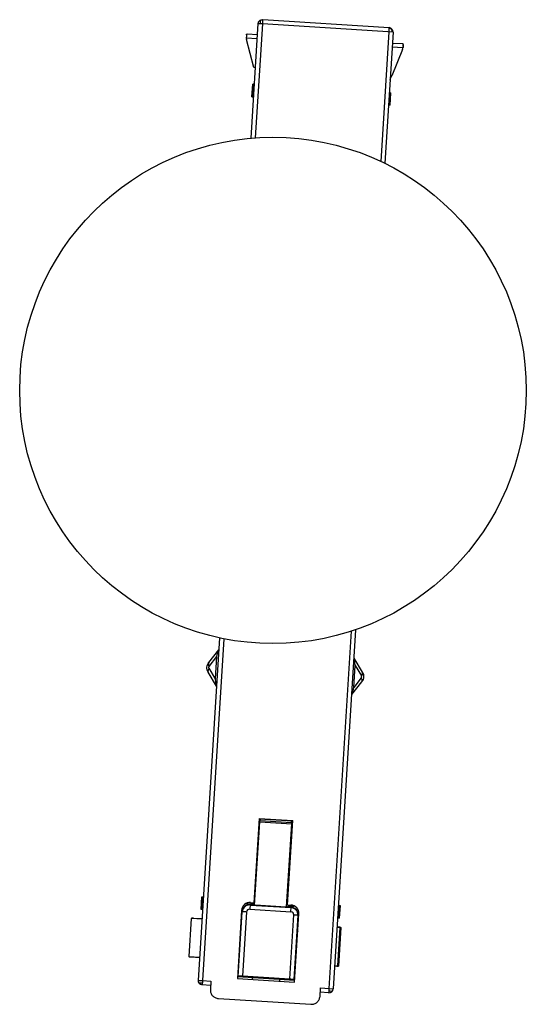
# Paper-space layout '_Inferior' of a CAD drawing. Header units: millimetres. Extents: x -157 to -97, y -196 to -79.
import ezdxf

# ---------------------------------------------------------------- set-up
doc = ezdxf.new("R2010")
doc.units = ezdxf.units.MM

psp = doc.layouts.new('_Inferior')

# ---------------------------------------------------------------- linework, layer by layer
at = {"color": 7, "linetype": 'Continuous', "lineweight": 25}
for p, q in [((-129.14, -93.47), (-128.29, -79.89)), ((-127.79, -79.92), (-128.64, -93.43)), ((-112.32, -80.89), (-127.79, -79.92)), ((-127.76, -79.42), (-112.79, -80.36)), ((-129.7, -81.61), (-129.7, -81.62)), ((-128.4, -81.69), (-129.7, -81.61)), ((-129.7, -81.62), (-129.69, -81.79)), ((-129.59, -81.11), (-129.64, -81.12)), ((-129.59, -81.11), (-128.37, -81.19)), ((-112.82, -80.86), (-113.78, -96.21)), ((-112.32, -80.89), (-113.3, -96.44)), ((-128.79, -85.07), (-129.69, -81.79)), ((-111.14, -82.77), (-112.44, -82.69)), ((-112.4, -82.19), (-111.18, -82.26)), ((-111.14, -82.28), (-111.18, -82.26)), ((-111.18, -82.94), (-111.14, -82.78)), ((-111.14, -82.78), (-111.14, -82.77)), ((-111.13, -82.6), (-111.11, -82.27)), ((-111.18, -82.94), (-112.48, -86.09)), ((-128.62, -85.08), (-128.79, -85.07)), ((-112.48, -86.09), (-112.65, -86.08)), ((-129.03, -88.55), (-128.94, -87.05)), ((-128.74, -87.06), (-128.94, -87.05)), ((-128.84, -87.06), (-128.93, -88.56)), ((-129.03, -88.55), (-128.83, -88.56)), ((-112.77, -88.06), (-112.57, -88.08)), ((-112.67, -88.07), (-112.77, -89.57)), ((-112.67, -89.57), (-112.57, -88.08)), ((-112.67, -89.57), (-112.87, -89.56)), ((-135.38, -193.27), (-132.85, -152.69)), ((-132.35, -152.79), (-134.89, -193.3)), ((-117.27, -151.89), (-119.91, -194.24)), ((-116.75, -151.72), (-119.42, -194.27)), ((-134.15, -155.61), (-132.96, -154.09)), ((-134.09, -156.06), (-133.19, -154.91)), ((-133.35, -157.55), (-133.19, -154.91)), ((-133.19, -154.91), (-133.11, -154.54)), ((-133.11, -154.54), (-132.96, -154.55)), ((-133.11, -154.54), (-132.96, -154.54)), ((-115.94, -156.75), (-116.94, -155.09)), ((-133.35, -157.55), (-134.1, -156.29)), ((-116.99, -155.54), (-116.84, -155.55)), ((-116.98, -158.57), (-116.82, -155.94)), ((-116.82, -155.94), (-116.84, -155.55)), ((-116.82, -155.94), (-116.06, -157.19)), ((-133.23, -158.39), (-134.22, -156.74)), ((-116.08, -157.42), (-116.98, -158.57)), ((-133.32, -157.93), (-133.35, -157.55)), ((-133.17, -157.94), (-133.32, -157.93)), ((-117.21, -159.4), (-116.01, -157.88)), ((-117.06, -158.95), (-116.98, -158.57)), ((-117.06, -158.95), (-117.21, -158.94)), ((-128.17, -174.08), (-128.8, -184.07)), ((-128.71, -184.34), (-128.1, -174.47)), ((-124.18, -174.4), (-128.18, -174.15)), ((-128.17, -174.08), (-124.18, -174.33)), ((-128.1, -174.47), (-128.05, -174.31)), ((-128.1, -174.47), (-124.3, -174.71)), ((-128.05, -174.31), (-128.04, -174.16)), ((-128.05, -174.31), (-128.04, -174.37)), ((-128.04, -174.37), (-128.03, -174.16)), ((-124.35, -174.6), (-128.04, -174.37)), ((-124.92, -184.57), (-124.3, -174.71)), ((-124.8, -184.32), (-124.18, -174.33)), ((-124.35, -174.6), (-124.33, -174.39)), ((-124.35, -174.6), (-124.33, -174.54)), ((-124.32, -174.39), (-124.33, -174.54)), ((-124.3, -174.71), (-124.33, -174.54)), ((-135.06, -184.86), (-134.96, -183.36)), ((-134.96, -183.36), (-134.77, -183.38)), ((-134.87, -183.37), (-134.96, -184.87)), ((-129.5, -184.15), (-129.51, -184.21)), ((-128.81, -184.25), (-129.51, -184.21)), ((-129.5, -184.15), (-128.85, -184.2)), ((-129.26, -184.3), (-129.3, -184.84)), ((-129.26, -184.3), (-124.37, -184.61)), ((-129.26, -184.34), (-124.37, -184.65)), ((-129.2, -184.04), (-128.8, -184.07)), ((-128.85, -184.2), (-128.81, -184.25)), ((-124.8, -184.32), (-124.41, -184.34)), ((-134.86, -184.87), (-135.06, -184.86)), ((-130.26, -184.98), (-130.76, -193.06)), ((-130.22, -185.14), (-130.7, -192.81)), ((-130.65, -192.76), (-130.17, -185.14)), ((-130.17, -185.14), (-130.22, -185.14)), ((-129.67, -185.17), (-130.15, -192.75)), ((-129.3, -184.84), (-124.41, -185.14)), ((-124.82, -184.5), (-124.77, -184.46)), ((-124.77, -184.46), (-124.11, -184.49)), ((-124.55, -193.1), (-124.07, -185.52)), ((-124.41, -185.14), (-124.37, -184.61)), ((-124.12, -184.54), (-124.11, -184.49)), ((-123.98, -193.48), (-123.47, -185.4)), ((-118.8, -184.38), (-118.6, -184.39)), ((-118.79, -185.88), (-118.7, -184.38)), ((-118.6, -184.39), (-118.69, -185.89)), ((-136.22, -185.92), (-136.5, -190.45)), ((-136.16, -185.89), (-136.22, -185.92)), ((-134.93, -186), (-136.22, -185.92)), ((-135.95, -185.9), (-134.93, -185.95)), ((-123.58, -185.55), (-124.05, -193.17)), ((-124.01, -193.23), (-123.53, -185.56)), ((-123.53, -185.56), (-123.58, -185.55)), ((-118.89, -185.87), (-118.69, -185.89)), ((-130.39, -187.06), (-130.33, -186.99)), ((-123.65, -187.41), (-123.6, -187.49)), ((-118.69, -186.98), (-118.96, -186.96)), ((-118.57, -187.02), (-118.96, -187)), ((-118.86, -191.56), (-118.57, -187.02)), ((-118.79, -191.59), (-118.5, -186.98)), ((-118.5, -187), (-118.79, -191.59)), ((-118.5, -187), (-118.57, -187.02)), ((-130.55, -189.66), (-130.5, -189.69)), ((-123.82, -190.15), (-123.77, -190.15)), ((-123.81, -190.11), (-123.76, -190.09)), ((-136.5, -190.45), (-135.21, -190.53)), ((-136.45, -190.49), (-136.5, -190.45)), ((-136.24, -190.5), (-135.22, -190.58)), ((-118.98, -191.58), (-119.25, -191.57)), ((-119.24, -191.53), (-118.86, -191.56)), ((-118.79, -191.59), (-118.86, -191.56)), ((-134.89, -193.3), (-133.89, -193.36)), ((-133.89, -193.36), (-133.95, -194.36)), ((-130.76, -193.06), (-123.98, -193.48)), ((-130.7, -192.81), (-130.65, -192.76)), ((-130.7, -192.81), (-124.01, -193.23)), ((-130.7, -192.81), (-130.68, -192.82)), ((-124.03, -193.23), (-130.68, -192.82)), ((-130.15, -192.75), (-124.55, -193.1)), ((-128.97, -193.17), (-128.95, -192.93)), ((-125.76, -193.13), (-125.77, -193.37)), ((-124.05, -193.17), (-124.01, -193.23)), ((-124.03, -193.23), (-124.01, -193.23)), ((-133.92, -193.86), (-134.92, -193.8)), ((-120.97, -195.17), (-120.91, -194.17)), ((-119.95, -194.74), (-120.94, -194.67)), ((-120.91, -194.17), (-119.42, -194.27)), ((-133.01, -195.42), (-122.04, -196.11))]:
    psp.add_line(p, q, dxfattribs=at)
psp.add_circle((-126.54, -123.36), 30, dxfattribs=at)
psp.add_circle((-126.54, -123.36), 30, dxfattribs=at)
for centre, radius, start, end in [((-127.9, -79.6), 0.167, 123.3023, 184.9096), ((-127.25, -79.64), 0.814, 178.6457, 199.5884), ((-112.82, -80.86), 0.5, 356.4205, 86.4205), ((-112.95, -80.96), 0.573, 40.9308, 74.3595), ((-112.94, -80.97), 0.573, 8.4814, 41.9101), ((-133.83, -156.6), 0.416, 130.9928, 198.5845), ((-133.78, -155.79), 0.416, 154.2564, 221.8482), ((-116.39, -157.7), 0.416, 334.2564, 41.8482), ((-116.34, -156.88), 0.416, 310.9928, 18.5845), ((-129.26, -185.04), 1, 86.4205, 176.4205), ((-129.32, -185.2), 0.9, 86.4192, 176.4192), ((-129.32, -185.19), 0.852, 86.4192, 176.4192), ((-124.47, -185.34), 1, 356.4205, 86.4205), ((-130.79, -201.29), 16.16, 86.0289, 87.7946), ((-129.32, -185.19), 0.354, 86.4192, 176.4192), ((-124.43, -185.5), 0.354, 356.4217, 86.4217), ((-124.43, -185.51), 0.9, 356.4217, 86.4217), ((-124.43, -185.5), 0.852, 356.4217, 86.4217), ((-124.97, -201.66), 16.16, 85.0463, 86.812), ((-135.21, -193.4), 0.167, 213.3462, 274.8989), ((-135.17, -192.76), 0.814, 268.6473, 289.5983), ((-119.91, -194.24), 0.5, 266.4205, 356.4205), ((-119.56, -193.73), 0.814, 243.2521, 264.1952), ((-119.61, -194.38), 0.167, 257.9313, 319.5386)]:
    psp.add_arc(centre, radius, start, end, dxfattribs=at)
for points in [[(-128.29, -79.89), (-128.29, -79.85), (-128.27, -79.75), (-128.21, -79.63), (-128.11, -79.53), (-128.03, -79.48), (-127.99, -79.46)], [(-128.02, -79.91), (-128.06, -79.91), (-128.13, -79.9), (-128.22, -79.9), (-128.28, -79.89), (-128.29, -79.89), (-128.29, -79.89)], [(-127.79, -79.92), (-127.83, -79.92), (-127.91, -79.92), (-127.98, -79.91), (-128.02, -79.91)], [(-127.99, -79.46), (-127.95, -79.45), (-127.88, -79.42), (-127.8, -79.42), (-127.76, -79.42)], [(-127.76, -79.42), (-127.76, -79.43), (-127.76, -79.45), (-127.77, -79.56), (-127.78, -79.73), (-127.79, -79.86), (-127.79, -79.92)], [(-112.79, -80.41), (-112.8, -80.44), (-112.8, -80.48), (-112.81, -80.59), (-112.81, -80.72), (-112.82, -80.81), (-112.82, -80.86)], [(-129.68, -81.2), (-129.68, -81.23), (-129.68, -81.28), (-129.69, -81.38), (-129.69, -81.49), (-129.7, -81.57), (-129.7, -81.61)], [(-111.11, -82.37), (-111.11, -82.39), (-111.12, -82.44), (-111.12, -82.54), (-111.13, -82.65), (-111.14, -82.73), (-111.14, -82.77)], [(-135.38, -193.27), (-135.38, -193.27), (-135.36, -193.27), (-135.25, -193.28), (-135.08, -193.29), (-134.95, -193.3), (-134.89, -193.3)], [(-135.35, -193.5), (-135.36, -193.46), (-135.38, -193.39), (-135.38, -193.31), (-135.38, -193.27)], [(-134.92, -193.8), (-134.96, -193.79), (-135.05, -193.78), (-135.18, -193.71), (-135.28, -193.62), (-135.32, -193.54), (-135.35, -193.5)], [(-134.9, -193.52), (-134.9, -193.56), (-134.91, -193.64), (-134.91, -193.73), (-134.92, -193.79), (-134.92, -193.8), (-134.92, -193.8)], [(-134.89, -193.3), (-134.89, -193.34), (-134.89, -193.42), (-134.9, -193.49), (-134.9, -193.52)], [(-133.95, -194.36), (-133.94, -194.49), (-133.93, -194.76), (-133.72, -195.1), (-133.4, -195.35), (-133.14, -195.4), (-133.01, -195.42)], [(-119.93, -194.46), (-119.93, -194.5), (-119.94, -194.58), (-119.94, -194.67), (-119.94, -194.73), (-119.95, -194.73), (-119.95, -194.74)], [(-119.91, -194.24), (-119.92, -194.28), (-119.92, -194.35), (-119.93, -194.42), (-119.93, -194.46)], [(-122.04, -196.11), (-121.9, -196.1), (-121.64, -196.09), (-121.3, -195.88), (-121.04, -195.56), (-121, -195.3), (-120.97, -195.17)]]:
    psp.add_open_spline(points, degree=3, dxfattribs=at)
for points, knots in [([(-112.79, -80.36), (-112.79, -80.36), (-112.79, -80.37), (-112.79, -80.4), (-112.79, -80.41)], [0, 0, 0, 0, 0.5926417, 1, 1, 1, 1]), ([(-129.68, -81.2), (-129.67, -81.19), (-129.67, -81.15), (-129.65, -81.13), (-129.64, -81.12)], [0, 0, 0, 0, 0.508327, 1, 1, 1, 1]), ([(-111.11, -82.37), (-111.11, -82.35), (-111.11, -82.31), (-111.13, -82.29), (-111.14, -82.28)], [0, 0, 0, 0, 0.523489, 1, 1, 1, 1]), ([(-112.68, -86.58), (-112.68, -86.58), (-112.67, -86.57), (-112.65, -86.5), (-112.6, -86.4), (-112.54, -86.25), (-112.5, -86.14), (-112.48, -86.09)], [0, 0, 0, 0, 0.172075, 0.358951, 0.554787, 0.784827, 1, 1, 1, 1]), ([(-133.11, -154.54), (-133.1, -154.49), (-133.07, -154.39), (-133.04, -154.26), (-133, -154.15), (-132.98, -154.11), (-132.96, -154.09)], [0, 0, 0, 0, 0.245921, 0.495824, 0.742549, 1, 1, 1, 1]), ([(-116.94, -155.09), (-116.94, -155.07), (-116.96, -155.05), (-116.96, -155.05), (-116.96, -155.05)], [0, 0, 0, 0, 0.564353, 1, 1, 1, 1]), ([(-116.84, -155.55), (-116.85, -155.51), (-116.87, -155.42), (-116.88, -155.28), (-116.9, -155.16), (-116.92, -155.11), (-116.94, -155.09)], [0, 0, 0, 0, 0.202963, 0.49917, 0.747764, 1, 1, 1, 1]), ([(-134.22, -156.74), (-134.27, -156.65), (-134.36, -156.46), (-134.38, -156.16), (-134.32, -155.86), (-134.21, -155.69), (-134.15, -155.61)], [0, 0, 0, 0, 0.254404, 0.5, 0.745513, 1, 1, 1, 1]), ([(-134.1, -156.29), (-134.11, -156.27), (-134.13, -156.23), (-134.13, -156.16), (-134.12, -156.11), (-134.1, -156.08), (-134.09, -156.06)], [0, 0, 0, 0, 0.284066, 0.557778, 0.775015, 1, 1, 1, 1]), ([(-116.08, -157.42), (-116.07, -157.4), (-116.04, -157.36), (-116.03, -157.3), (-116.04, -157.24), (-116.06, -157.21), (-116.06, -157.19)], [0, 0, 0, 0, 0.290169, 0.555003, 0.767151, 1, 1, 1, 1]), ([(-115.8, -157.32), (-115.82, -157.42), (-115.84, -157.62), (-115.96, -157.79), (-116.01, -157.88)], [0, 0, 0, 0, 0.491394, 1, 1, 1, 1]), ([(-115.94, -156.75), (-115.9, -156.84), (-115.81, -157.02), (-115.8, -157.22), (-115.8, -157.32)], [0, 0, 0, 0, 0.508731, 1, 1, 1, 1]), ([(-133.23, -158.39), (-133.24, -158.37), (-133.26, -158.32), (-133.28, -158.21), (-133.3, -158.07), (-133.31, -157.98), (-133.32, -157.93)], [0, 0, 0, 0, 0.257581, 0.504382, 0.754005, 1, 1, 1, 1]), ([(-117.24, -159.44), (-117.23, -159.43), (-117.23, -159.43), (-117.21, -159.41), (-117.21, -159.4)], [0, 0, 0, 0, 0.5551274, 1, 1, 1, 1]), ([(-117.06, -158.95), (-117.07, -158.99), (-117.1, -159.09), (-117.13, -159.22), (-117.16, -159.33), (-117.19, -159.37), (-117.21, -159.4)], [0, 0, 0, 0, 0.245897, 0.495611, 0.74231, 1, 1, 1, 1]), ([(-129.51, -184.21), (-129.63, -184.2), (-129.78, -184.2), (-129.89, -184.27), (-129.91, -184.29)], [0, 0, 0, 0, 0.835828, 1, 1, 1, 1]), ([(-135.95, -185.9), (-135.98, -185.9), (-136.05, -185.89), (-136.13, -185.89), (-136.15, -185.89), (-136.16, -185.89)], [0, 0, 0, 0, 0.276517, 0.562653, 1, 1, 1, 1]), ([(-118.5, -187), (-118.5, -187), (-118.51, -186.99), (-118.56, -186.99), (-118.64, -186.98), (-118.69, -186.98)], [0, 0, 0, 0, 0.276542, 0.562684, 1, 1, 1, 1]), ([(-136.45, -190.49), (-136.44, -190.49), (-136.44, -190.49), (-136.37, -190.49), (-136.29, -190.5), (-136.24, -190.5)], [0, 0, 0, 0, 0.276542, 0.562684, 1, 1, 1, 1]), ([(-118.98, -191.58), (-118.95, -191.59), (-118.88, -191.59), (-118.81, -191.59), (-118.8, -191.59), (-118.79, -191.59)], [0, 0, 0, 0, 0.276517, 0.562653, 1, 1, 1, 1]), ([(-130.65, -192.76), (-130.63, -192.75), (-130.6, -192.74), (-130.47, -192.73), (-130.31, -192.74), (-130.2, -192.74), (-130.15, -192.75)], [0, 0, 0, 0, 0.2718, 0.562735, 0.789022, 1, 1, 1, 1]), ([(-124.55, -193.1), (-124.48, -193.1), (-124.34, -193.11), (-124.18, -193.13), (-124.08, -193.15), (-124.06, -193.16), (-124.05, -193.17)], [0, 0, 0, 0, 0.270893, 0.561562, 0.788281, 1, 1, 1, 1])]:
    psp.add_open_spline(points, degree=3, knots=knots, dxfattribs=at)

doc.saveas('drawing.dxf')
